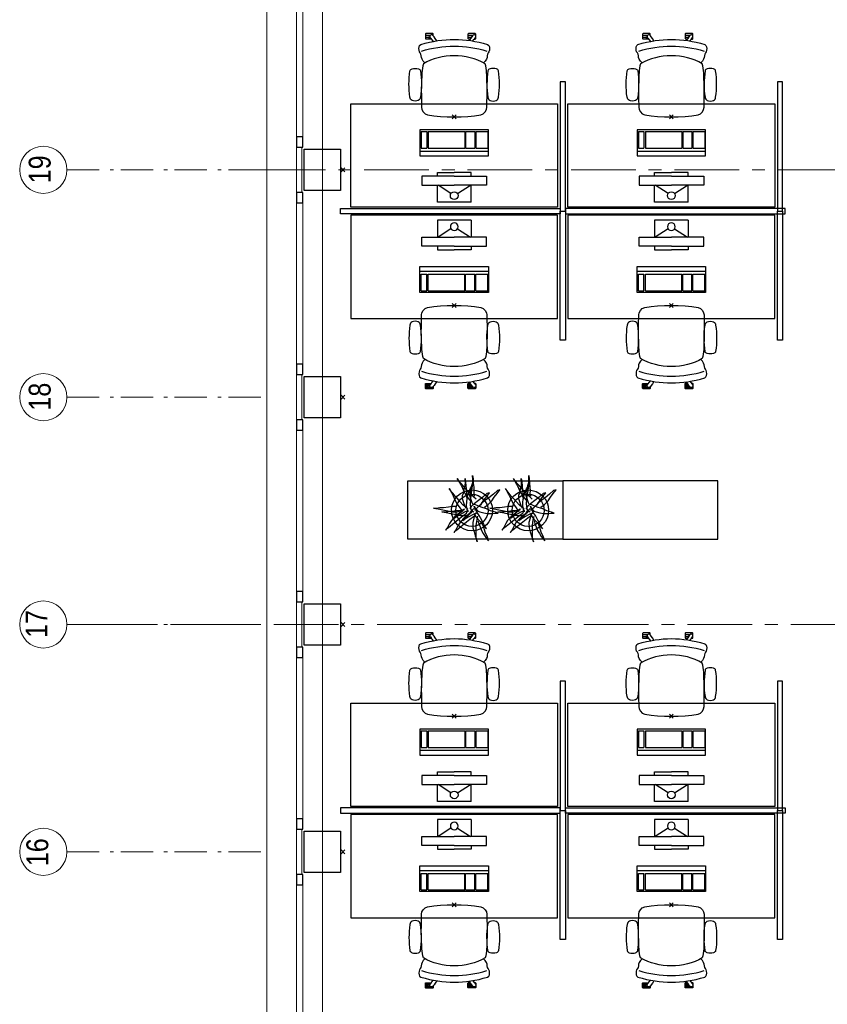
# Model space of a CAD drawing. Header units: millimetres. Extents: x 45699 to 251499, y 244 to 86446.
# Tile 98 of 240: x 170263 to 176510, y 24539 to 32162. Entities that reach past the tile are written whole.
import ezdxf

# ---------------------------------------------------------------- set-up
doc = ezdxf.new("R2010")
doc.units = ezdxf.units.MM
doc.header["$LTSCALE"] = 400
doc.header["$PDMODE"] = 3
doc.header["$PDSIZE"] = 15
doc.linetypes.add('CENTER', pattern=[2, 1.25, -0.25, 0.25, -0.25])
doc.linetypes.add('STYLE_06', pattern=[1.041641, 0.625, -0.208282, 0.069427, -0.138931])
for name, color, linetype in [('-gd', 2, 'Continuous'), ('inlay', 6, 'Continuous'), ('inr', 4, 'Continuous'), ('plant', 114, 'Continuous'), ('sona-s008_ip0', 7, 'Continuous'), ('stramien', 1, 'CENTER'), ('symbol', 1, 'Continuous'), ('timmerwerk-gd', 2, 'Continuous')]:
    doc.layers.add(name, color=color, linetype=linetype)
for name, color, linetype, lineweight in [('Binnenkozijnen', 140, 'Continuous', 15), ('Buitenkozijnen', 140, 'Continuous', 15), ('mat-beton (ihwg)', 5, 'Continuous', 25), ('None', 7, 'Continuous', 9)]:
    doc.layers.add(name, color=color, linetype=linetype, lineweight=lineweight)
doc.styles.add('Arial Narrow', font='ARIALN.TTF', dxfattribs={"height": 222.25})

# ---------------------------------------------------------------- blocks, each defined once
blk = doc.blocks.new('Kolom 280x320')
at = {"layer": 'mat-beton (ihwg)', "lineweight": 25}
blk.add_lwpolyline([(-300, 160), (-20, 160), (-20, -160), (-300, -160)], close=True, dxfattribs=at)
at = {"layer": 'None', "color": 92, "linetype": 'Continuous', "lineweight": 5}
blk.add_point((0, 0), dxfattribs=at)
blk = doc.blocks.new('Gevelpui best 1410 (2D)')
at = {"layer": 'Buitenkozijnen', "lineweight": 15}
for p, q in [((-260, 0), (-260, -1410)), ((-260, 0), (-210, 0)), ((-210, 0), (-210, -1410)), ((-260, -1410), (-210, -1410))]:
    blk.add_line(p, q, dxfattribs=at)
at = {"layer": 'Buitenkozijnen', "color": 92, "lineweight": 25}
for points in [[(-260, 0), (-210, 0), (-210, -80), (-260, -80)], [(-260, -1330), (-210, -1330), (-210, -1410), (-260, -1410)]]:
    blk.add_lwpolyline(points, close=True, dxfattribs=at)
at = {"layer": 'None', "color": 43, "linetype": 'Continuous', "lineweight": 9}
blk.add_line((-410, 15), (-410, -1425), dxfattribs=at)
blk = doc.blocks.new('SONA-S008_B2')
at = {"layer": '-gd'}
blk.add_open_spline([(-253, -509.5), (-87.8, -560.2), (87.8, -560.2), (253, -509.5)], degree=3, dxfattribs=at)
for points in [[(-206.6, -15.8), (-79.4, 5.3), (79.6, 5.3), (206.6, -15.8)], [(-253, -272.1), (-257.1, -206.8), (-252.1, -139.2), (-253, -73.9)], [(-253, -73.9), (-253.4, -51.6), (-233.1, -20.2), (-206.6, -15.8)], [(206.6, -15.8), (233.1, -20.2), (253.4, -51.6), (253, -73.9)], [(253, -73.9), (252.1, -139.2), (257.1, -206.8), (253, -272.1)], [(-325.3, -126.1), (-337, -131.7), (-340.4, -140.8), (-342.5, -153.6)], [(-277.9, -126.1), (-287.8, -121.3), (-315.3, -121.3), (-325.3, -126.1)], [(-260.7, -153.6), (-262.7, -140.8), (-266.2, -131.7), (-277.9, -126.1)], [(260.6, -153.6), (262.7, -140.8), (266.2, -131.7), (277.9, -126.1)], [(277.9, -126.1), (287.8, -121.3), (315.3, -121.3), (325.3, -126.1)], [(325.3, -126.1), (337, -131.7), (340.4, -140.8), (342.5, -153.6)], [(-342.5, -153.6), (-353.5, -221.1), (-351.5, -287.6), (-342.5, -355.4)], [(-260.7, -355.4), (-251.6, -287.6), (-249.7, -221.1), (-260.7, -153.6)], [(260.6, -355.4), (251.6, -287.6), (249.7, -221.1), (260.6, -153.6)], [(342.5, -153.6), (353.4, -221.1), (351.5, -287.6), (342.5, -355.4)], [(-255.2, -303.9), (-254.1, -304.3), (-252.9, -304.7), (-251.7, -305.1)], [(-238.9, -411.5), (-253, -365.7), (-250.2, -318.7), (-253, -272.1)], [(253, -272.1), (250.2, -318.7), (253, -365.7), (238.9, -411.5)], [(251.9, -297.7), (252.9, -297.4), (253.8, -297.1), (254.7, -296.8)], [(-342.5, -355.4), (-341.5, -363), (-333.6, -369.9), (-326.1, -371.8)], [(-326.1, -371.8), (-310.3, -375.7), (-292.8, -375.7), (-277, -371.8)], [(-277, -371.8), (-269.5, -369.9), (-261.7, -363), (-260.7, -355.4)], [(-250.7, -332.5), (-253.1, -331.7), (-255.4, -330.9), (-257.6, -330.2)], [(256.9, -323.2), (255, -323.8), (253.1, -324.4), (251, -325.1)], [(277, -371.8), (269.5, -369.9), (261.7, -363), (260.6, -355.4)], [(326.1, -371.8), (310.3, -375.7), (292.8, -375.7), (277, -371.8)], [(342.5, -355.4), (341.5, -363), (333.6, -369.9), (326.1, -371.8)], [(-227.3, -418.1), (-247.1, -436.6), (-255.7, -455.2), (-255.5, -473.7)], [(238.9, -411.5), (95.4, -494.5), (-95.5, -494.5), (-238.9, -411.5)], [(255.5, -473.7), (255.7, -455.2), (247.1, -436.6), (227.3, -418.1)], [(-272.1, -515.2), (-274.4, -533.8), (-273.7, -555.7), (-258.6, -560.1)], [(-255.5, -473.7), (-255.4, -489), (-270.3, -500.1), (-272.1, -515.2)], [(272.1, -515.2), (270.3, -500.1), (255.4, -489), (255.5, -473.7)], [(258.6, -560.1), (273.7, -555.6), (274.4, -533.8), (272.1, -515.2)], [(-258.6, -560.1), (-77.4, -613.6), (78.8, -613.6), (258.6, -560.1)], [(-222.4, -606.9), (-222.4, -604.9), (-220.7, -603.3), (-218.7, -603.3)], [(-222.4, -615.1), (-222.4, -615.1), (-222.4, -606.9), (-222.4, -606.9)], [(-218.7, -603.3), (-218.7, -603.3), (-192, -603.3), (-176.8, -603.3)], [(-185.5, -615.4), (-185.5, -615.4), (-176.5, -602.9), (-162.6, -583.8)], [(-134.5, -588.9), (-152.4, -613.6), (-164.7, -630.5), (-164.7, -630.5)], [(106.4, -606.6), (106.4, -604.6), (108, -603), (110, -603)], [(106.4, -614.8), (106.4, -614.8), (106.4, -606.6), (106.4, -606.6)], [(110, -603), (110, -603), (115.6, -603), (123.1, -603)], [(143.1, -630.4), (143.1, -630.4), (131.8, -614.9), (115.2, -592)], [(143.7, -587.5), (156, -604.4), (163.9, -615.2), (163.9, -615.2)], [(154.9, -602.9), (159.4, -602.9), (162.3, -602.9), (162.3, -602.9)], [(162.3, -602.9), (164.4, -602.9), (166, -604.6), (166, -606.6)], [(166, -606.6), (166, -606.6), (166, -614.8), (166, -614.8)], [(-222.5, -641.1), (-222.5, -641.1), (-222.4, -632.9), (-222.4, -632.9)], [(-218.8, -644.8), (-220.8, -644.8), (-222.5, -643.1), (-222.5, -641.1)], [(-218.8, -615.1), (-218.8, -615.1), (-222.4, -615.1), (-222.4, -615.1)], [(-222.4, -629.9), (-222.4, -629.9), (-222.4, -618.1), (-222.4, -618.1)], [(-222.4, -618.1), (-222.4, -618.1), (-198.5, -618.1), (-198.5, -618.1)], [(-198.6, -630), (-198.6, -630), (-222.4, -629.9), (-222.4, -629.9)], [(-222.4, -632.9), (-222.4, -632.9), (-218.8, -632.9), (-218.8, -632.9)], [(-198.5, -615.1), (-198.5, -615.1), (-218.8, -615.1), (-218.8, -615.1)], [(-218.8, -632.9), (-218.8, -632.9), (-198.6, -633), (-198.6, -633)], [(-166.5, -644.9), (-166.5, -644.9), (-218.8, -644.8), (-218.8, -644.8)], [(-198.6, -633), (-198.6, -633), (-198.6, -630), (-198.6, -630)], [(-198.6, -630), (-198.6, -630), (-186.7, -630), (-186.7, -630)], [(-198.6, -633), (-198.6, -633), (-186.7, -633), (-186.7, -633)], [(-198.5, -618.1), (-198.5, -618.1), (-198.5, -615.1), (-198.5, -615.1)], [(-198.5, -615.1), (-198.5, -615.1), (-186.7, -615.2), (-186.7, -615.2)], [(-198.5, -618.1), (-198.5, -618.1), (-189.1, -618.2), (-187.1, -618.2)], [(-182.7, -633.4), (-188.4, -629.2), (-189.7, -621.1), (-185.5, -615.4)], [(-185.4, -615.2), (-186.2, -615.2), (-186.7, -615.2), (-186.7, -615.2)], [(-186.7, -615.2), (-186.7, -615.2), (-186.7, -616.4), (-186.7, -617.3)], [(-185.9, -630), (-186.4, -630), (-186.7, -630), (-186.7, -630)], [(-186.7, -630), (-186.7, -630), (-186.7, -633), (-186.7, -633)], [(-186.7, -633), (-186.7, -633), (-185.3, -633), (-183.1, -633)], [(-164.7, -630.5), (-168.8, -636.2), (-176.9, -637.5), (-182.7, -633.4)], [(-182.7, -633.4), (-182.7, -633.4), (-182.7, -633.4), (-182.7, -633.4)], [(-167.1, -633), (-166.7, -633), (-166.5, -633), (-166.5, -633)], [(-166.5, -633), (-166.5, -633), (-162.9, -633.1), (-162.9, -633.1)], [(-162.9, -641.3), (-162.9, -643.3), (-164.5, -644.9), (-166.5, -644.9)], [(-162.8, -630.1), (-162.8, -630.1), (-163.4, -630.1), (-164.4, -630)], [(-162.9, -633.1), (-162.9, -633.1), (-162.9, -641.3), (-162.9, -641.3)], [(-162.8, -628), (-162.8, -629.2), (-162.8, -630.1), (-162.8, -630.1)], [(110.1, -614.8), (110.1, -614.8), (106.4, -614.8), (106.4, -614.8)], [(106.4, -629.7), (106.4, -629.7), (106.4, -617.8), (106.4, -617.8)], [(106.4, -617.8), (106.4, -617.8), (130.3, -617.8), (130.3, -617.8)], [(130.3, -629.6), (130.3, -629.6), (106.4, -629.7), (106.4, -629.7)], [(106.4, -640.9), (106.4, -640.9), (106.4, -632.7), (106.4, -632.7)], [(106.4, -632.7), (106.4, -632.7), (110.1, -632.7), (110.1, -632.7)], [(110.1, -644.5), (108.1, -644.5), (106.5, -642.9), (106.4, -640.9)], [(130.3, -614.8), (130.3, -614.8), (110.1, -614.8), (110.1, -614.8)], [(110.1, -632.7), (110.1, -632.7), (130.3, -632.6), (130.3, -632.6)], [(162.4, -644.4), (162.4, -644.4), (110.1, -644.5), (110.1, -644.5)], [(130.3, -617.8), (130.3, -617.8), (130.3, -614.8), (130.3, -614.8)], [(130.3, -614.8), (130.3, -614.8), (130.9, -614.8), (131.7, -614.8)], [(130.3, -617.8), (130.3, -617.8), (131.9, -617.8), (133.9, -617.8)], [(130.3, -632.6), (130.3, -632.6), (130.3, -629.6), (130.3, -629.6)], [(130.3, -629.6), (130.3, -629.6), (142.1, -629.6), (142.1, -629.6)], [(130.3, -632.6), (130.3, -632.6), (142.2, -632.6), (142.2, -632.6)], [(142.5, -629.6), (142.3, -629.6), (142.1, -629.6), (142.1, -629.6)], [(142.1, -629.6), (142.1, -629.6), (142.2, -632.6), (142.2, -632.6)], [(142.2, -632.6), (142.2, -632.6), (143.3, -632.6), (145.1, -632.6)], [(161.1, -633.2), (155.3, -637.4), (147.2, -636.1), (143.1, -630.4)], [(163.9, -615.2), (168.1, -621), (166.8, -629.1), (161.1, -633.2)], [(161.1, -633.2), (161.1, -633.2), (161.1, -633.2), (161.1, -633.2)], [(161.8, -632.6), (162.2, -632.6), (162.4, -632.6), (162.4, -632.6)], [(162.4, -632.6), (162.4, -632.6), (166, -632.6), (166, -632.6)], [(166, -640.8), (166, -642.8), (164.4, -644.4), (162.4, -644.4)], [(166, -614.8), (166, -614.8), (164.6, -614.8), (163.5, -614.8)], [(166, -629.6), (166, -629.6), (165.4, -629.6), (164.4, -629.6)], [(165.3, -617.8), (165.8, -617.8), (166, -617.8), (166, -617.8)], [(166, -617.8), (166, -617.8), (166, -618.6), (166, -619.9)], [(166, -625.7), (166, -627.8), (166, -629.6), (166, -629.6)], [(166, -632.6), (166, -632.6), (166, -640.8), (166, -640.8)]]:
    blk.add_open_spline(points, degree=3)
at = {"layer": 'sona-s008_ip0'}
blk.add_point((0, 0), dxfattribs=at)
blk = doc.blocks.new('SYMB-CMP4_B2')
for p, q in [((-130, 558.1), (130, 558.1)), ((-130, 558.1), (-130, 428.1)), ((130, 558.1), (130, 428.1)), ((-25.3, 491.9), (-125, 428.1)), ((25.3, 491.9), (125, 428.1)), ((-250, 358.1), (-250, 428.1)), ((-250, 428.1), (0, 428.1)), ((250, 428.1), (0, 428.1)), ((250, 358.1), (250, 428.1)), ((0, 358.1), (-250, 358.1)), ((-130, 358.1), (-130, 328.1)), ((-130, 328.1), (0, 328.1)), ((0, 358.1), (250, 358.1)), ((130, 328.1), (0, 328.1)), ((130, 358.1), (130, 328.1)), ((265, 200), (-265, 200)), ((-265, 200), (-265, 0)), ((265, 162.9), (-265, 162.9)), ((265, 0), (265, 200)), ((-166.8, 141.5), (-259.7, 141.5)), ((-259.7, 12.9), (-259.7, 141.5)), ((-166.8, 12.9), (-166.8, 141.5)), ((-88, 141.5), (-159.1, 141.5)), ((-159.1, 12.9), (-159.1, 141.5)), ((-88, 12.9), (-88, 141.5)), ((200.4, 141.5), (-81.5, 141.5)), ((-81.5, 12.9), (-81.5, 141.5)), ((200.4, 12.9), (200.4, 141.5)), ((254.7, 141.5), (212.3, 141.5)), ((212.3, 12.9), (212.3, 141.5)), ((254.7, 12.9), (254.7, 141.5)), ((-265, 0), (265, 0)), ((-166.8, 12.9), (-259.7, 12.9)), ((-88, 12.9), (-159.1, 12.9)), ((200.4, 12.9), (-81.5, 12.9)), ((254.7, 12.9), (212.3, 12.9))]:
    blk.add_line(p, q)
blk.add_circle((0, 508.1), 30)
blk = doc.blocks.new('hangende bloembak')
at = {"linetype": 'Continuous'}
blk.add_point((26, 5), dxfattribs=at)
at = {"layer": 'plant'}
for points in [[(28, 141), (25, 199), (18, 272), (8, 354), (3, 421), (-3, 478), (2, 527), (-10, 450), (-27, 369), (-45, 279), (-63, 202), (-62, 118), (-37, 54), (-35, 34)], [(28, 141), (25, 199), (18, 272), (8, 354), (3, 421), (-3, 478), (2, 527), (-10, 450), (-27, 369), (-45, 279), (-63, 202), (-62, 118), (-37, 54), (-35, 34)], [(92, 281), (90, 340), (82, 413), (72, 495), (67, 561), (61, 618), (66, 668), (54, 591), (37, 509), (19, 420), (2, 343), (3, 258), (27, 194), (29, 174)], [(92, 281), (90, 340), (82, 413), (72, 495), (67, 561), (61, 618), (66, 668), (54, 591), (37, 509), (19, 420), (2, 343), (3, 258), (27, 194), (29, 174)], [(46, 142), (17, 191), (-40, 249), (-78, 301), (-150, 361), (-202, 393), (-268, 427), (-314, 462), (-272, 413), (-134, 243), (-87, 186), (-41, 125), (-15, 94), (5, 93), (22, 68), (-6, 132), (-38, 194), (-73, 256), (-108, 310), (-84, 276), (-28, 224), (54, 135)], [(44, 74), (79, 112), (118, 155), (178, 215), (229, 256), (273, 296), (316, 332), (346, 357), (403, 397), (333, 360), (276, 327), (196, 293), (136, 259), (69, 215), (24, 181), (4, 161)], [(5, -2), (-24, 47), (-81, 105), (-119, 156), (-191, 216), (-243, 248), (-309, 282), (-355, 318), (-313, 268), (-175, 98), (-128, 41), (-82, -19), (-56, -50), (-36, -52), (-19, -76), (-47, -13), (-79, 49), (-114, 111), (-149, 165), (-125, 131), (-69, 79), (13, -9)], [(220, -65), (255, -28), (294, 16), (354, 76), (405, 117), (449, 157), (492, 193), (521, 218), (579, 258), (509, 221), (452, 188), (372, 154), (311, 120), (245, 76), (200, 42), (180, 22)], [(220, -65), (255, -28), (294, 16), (354, 76), (405, 117), (449, 157), (492, 193), (521, 218), (579, 258), (509, 221), (452, 188), (372, 154), (311, 120), (245, 76), (200, 42), (180, 22)], [(-6, 68), (42, 87), (111, 99), (175, 95), (279, 80), (350, 54), (399, 35), (443, 7), (481, -4), (416, 7), (329, 17), (227, 33), (135, 37), (68, 28), (-1, 15)], [(-6, 68), (42, 87), (111, 99), (175, 95), (279, 80), (350, 54), (399, 35), (443, 7), (481, -4), (416, 7), (329, 17), (227, 33), (135, 37), (68, 28), (-1, 15)], [(29, -36), (79, -98), (143, -160), (204, -202), (268, -250), (330, -299), (318, -254), (256, -185), (194, -109), (138, -34), (92, 18), (61, 43)], [(29, -36), (79, -98), (143, -160), (204, -202), (268, -250), (330, -299), (318, -254), (256, -185), (194, -109), (138, -34), (92, 18), (61, 43)], [(61, 105), (106, 127), (227, 169), (289, 166), (340, 142), (404, 137), (458, 120), (516, 119), (576, 124), (520, 114), (443, 110), (374, 102), (313, 99), (272, 102), (218, 93)], [(113, -23), (157, -1), (279, 41), (340, 38), (391, 15), (455, 9), (510, -8), (568, -9), (627, -4), (571, -13), (494, -18), (425, -25), (364, -29), (323, -25), (270, -35)], [(113, -23), (157, -1), (279, 41), (340, 38), (391, 15), (455, 9), (510, -8), (568, -9), (627, -4), (571, -13), (494, -18), (425, -25), (364, -29), (323, -25), (270, -35)], [(-32, -47), (-106, -28), (-185, -8), (-273, -12), (-347, -30), (-412, -50), (-473, -72), (-516, -87), (-435, -70), (-335, -67), (-235, -69), (-139, -82), (-74, -96)], [(-32, -47), (-106, -28), (-185, -8), (-273, -12), (-347, -30), (-412, -50), (-473, -72), (-516, -87), (-435, -70), (-335, -67), (-235, -69), (-139, -82), (-74, -96)], [(-154, -96), (-203, -112), (-261, -135), (-322, -159), (-375, -190), (-424, -221), (-459, -247), (-499, -281), (-437, -261), (-348, -221), (-271, -197), (-223, -182), (-184, -170)], [(-30, -27), (-87, -62), (-124, -94), (-164, -136), (-218, -179), (-241, -201), (-293, -245), (-218, -201), (-143, -164), (-64, -122), (-9, -84), (30, -62), (73, -40), (97, -35), (56, -54), (10, -94), (1, -131), (-17, -198), (-27, -260), (-26, -337), (-20, -394), (-20, -446), (-4, -400), (18, -316), (50, -248), (78, -169), (107, -94), (127, -46), (120, -12)], [(79, -214), (130, -277), (193, -339), (254, -381), (318, -428), (381, -478), (368, -433), (307, -364), (244, -288), (189, -213), (143, -161), (112, -136)]]:
    blk.add_lwpolyline(points, dxfattribs=at)
at = {"layer": 'timmerwerk-gd', "linetype": 'Continuous'}
for radius in [353, 277]:
    blk.add_circle((26, 5), radius, dxfattribs=at)

msp = doc.modelspace()

# ---------------------------------------------------------------- linework, layer by layer
at = {"linetype": 'Continuous', "lineweight": 0, "flags": 128}
msp.add_lwpolyline([(185614.4, 36440), (178149.4, 36440), (178149.4, 36180), (172604.4, 36180), (172604.4, 1380), (178024.4, 1380), (178024.4, 6905.4), (180484.4, 6905.4), (180484.4, 9160), (185904.5, 9160), (185904.5, 36440), (185614.4, 36440)], dxfattribs=at)
at = {"layer": 'Binnenkozijnen', "color": 43, "linetype": 'Continuous', "lineweight": 9, "flags": 128}
msp.add_lwpolyline([(172194.4, 37865), (172174.4, 37865), (172174.4, 9285), (172194.4, 9285)], dxfattribs=at)
at = {"layer": 'Buitenkozijnen', "lineweight": 15}
for points in [[(172404.4, 31175), (172444.4, 31175), (172444.4, 30825), (172404.4, 30825)], [(172404.4, 29415), (172444.4, 29415), (172444.4, 29065), (172404.4, 29065)], [(172404.4, 27655), (172444.4, 27655), (172444.4, 27305), (172404.4, 27305)], [(172404.4, 25895), (172444.4, 25895), (172444.4, 25545), (172404.4, 25545)]]:
    msp.add_lwpolyline(points, close=True, dxfattribs=at)
at = {"layer": 'inr'}
for points in [[(174444.4, 31680), (174444.4, 30680), (174484.4, 30680), (174484.4, 31680)], [(176124.4, 31680), (176124.4, 30680), (176164.4, 30680), (176164.4, 31680)], [(174424.4, 30710), (172824.4, 30710), (172824.4, 31510), (174424.4, 31510)], [(176104.4, 30710), (174504.4, 30710), (174504.4, 31510), (176104.4, 31510)], [(172744.4, 30700), (174444.4, 30700), (174444.4, 30660), (172744.4, 30660)], [(174424.4, 30650), (172824.4, 30650), (172824.4, 29850), (174424.4, 29850)], [(174444.4, 29680), (174444.4, 30680), (174484.4, 30680), (174484.4, 29680)], [(176184.4, 30700), (174484.4, 30700), (174484.4, 30660), (176184.4, 30660)], [(176104.4, 30650), (174504.4, 30650), (174504.4, 29850), (176104.4, 29850)], [(176124.4, 29680), (176124.4, 30680), (176164.4, 30680), (176164.4, 29680)], [(173264.4, 28591), (174464.4, 28591), (174464.4, 28141), (173264.4, 28141)], [(175664.4, 28591), (174464.4, 28591), (174464.4, 28141), (175664.4, 28141)], [(174444.4, 27040), (174444.4, 26040), (174484.4, 26040), (174484.4, 27040)], [(176124.4, 27040), (176124.4, 26040), (176164.4, 26040), (176164.4, 27040)], [(174424.4, 26070), (172824.4, 26070), (172824.4, 26870), (174424.4, 26870)], [(176104.4, 26070), (174504.4, 26070), (174504.4, 26870), (176104.4, 26870)], [(172744.4, 26020), (174444.4, 26020), (174444.4, 26060), (172744.4, 26060)], [(174424.4, 26010), (172824.4, 26010), (172824.4, 25210), (174424.4, 25210)], [(174444.4, 25040), (174444.4, 26040), (174484.4, 26040), (174484.4, 25040)], [(176184.4, 26020), (174484.4, 26020), (174484.4, 26060), (176184.4, 26060)], [(176104.4, 26010), (174504.4, 26010), (174504.4, 25210), (176104.4, 25210)], [(176124.4, 25040), (176124.4, 26040), (176164.4, 26040), (176164.4, 25040)]]:
    msp.add_lwpolyline(points, close=True, dxfattribs=at)
at = {"layer": 'None', "color": 7, "linetype": 'STYLE_06', "lineweight": 9}
for p, q in [((170628.3, 31000), (172128.3, 31000)), ((170628.3, 29240), (172128.3, 29240)), ((170628.3, 27480), (172128.3, 27480)), ((170628.3, 25720), (172128.3, 25720))]:
    msp.add_line(p, q, dxfattribs=at)
at = {"layer": 'None', "color": 43, "linetype": 'Continuous', "lineweight": 9}
for centre in [(170445.7, 31000), (170445.7, 29240), (170445.7, 27480), (170445.7, 25720)]:
    msp.add_circle(centre, 182.6, dxfattribs=at)
at = {"layer": 'stramien', "lineweight": 0}
for p, q in [((172128.3, 31000), (187231.9, 31000)), ((170628.3, 27480), (187231.9, 27480))]:
    msp.add_line(p, q, dxfattribs=at)

# ---------------------------------------------------------------- block references
at = {"layer": 'Buitenkozijnen', "color": 7, "xscale": -1}
for p in [(172194.4, 32585), (172194.4, 30825), (172194.4, 29065), (172194.4, 27305), (172194.4, 25545)]:
    msp.add_blockref('Gevelpui best 1410 (2D)', p, dxfattribs=at)
at = {"layer": 'inlay', "lineweight": 0, "xscale": 0.448, "yscale": 0.448, "zscale": 0.448, "rotation": 90}
for p in [(173764, 28351.8), (174198.7, 28351.8)]:
    msp.add_blockref('hangende bloembak', p, dxfattribs=at)
at = {"layer": 'inr', "xscale": -1, "rotation": 180}
for p in [(173624.4, 31410), (175304.4, 31410), (173624.4, 26770), (175304.4, 26770)]:
    msp.add_blockref('SONA-S008_B2', p, dxfattribs=at)
at = {"layer": 'inr'}
for p in [(173624.4, 29950), (175304.4, 29950), (173624.4, 25310), (175304.4, 25310)]:
    msp.add_blockref('SONA-S008_B2', p, dxfattribs=at)
at = {"layer": 'None', "color": 7}
for p in [(172764.4, 31000), (172764.4, 29240), (172764.4, 27480), (172764.4, 25720)]:
    msp.add_blockref('Kolom 280x320', p, dxfattribs=at)
at = {"layer": 'symbol', "rotation": 180}
for p in [(173624.4, 31308.5), (175304.4, 31308.5), (173624.4, 26668.5), (175304.4, 26668.5)]:
    msp.add_blockref('SYMB-CMP4_B2', p, dxfattribs=at)
at = {"layer": 'symbol', "xscale": -1}
for p in [(173624.4, 30051.5), (175304.4, 30051.5), (173624.4, 25411.5), (175304.4, 25411.5)]:
    msp.add_blockref('SYMB-CMP4_B2', p, dxfattribs=at)

# ---------------------------------------------------------------- texts
at = {"layer": 'None', "color": 8, "char_height": 169.33, "attachment_point": 1, "rotation": 90, "style": 'Arial Narrow'}
for s, insert in [('19', (170332.9, 30896)), ('18', (170332.9, 29136)), ('17', (170308.6, 27376)), ('16', (170314.5, 25608.9))]:
    msp.add_mtext(s, dxfattribs=dict(at, insert=insert))

doc.saveas('drawing.dxf')
